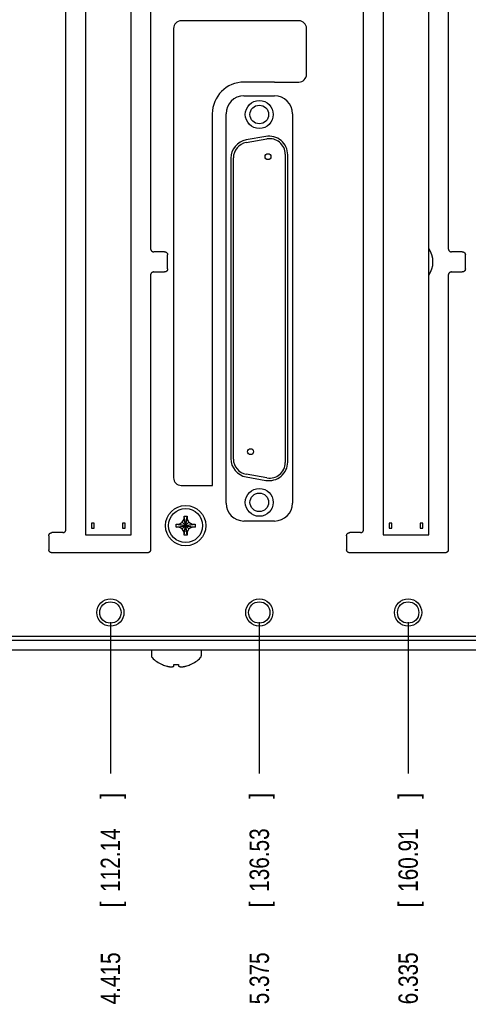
# Model space of a CAD drawing. Header units: inches. Extents: x 0 to 34, y 0 to 22.
# Tile 4 of 29: x 11.3 to 14.2, y 12.1 to 18.5. Entities that reach past the tile are written whole.
import ezdxf

# ---------------------------------------------------------------- set-up
doc = ezdxf.new("R2010")
doc.units = ezdxf.units.IN
doc.header["$LTSCALE"] = 1.87
doc.header["$MEASUREMENT"] = 0
doc.layers.get('0').update_dxf_attribs({"linetype": 'CONTINUOUS'})
doc.layers.add('DIMENSIONS', color=7, linetype='CONTINUOUS')
doc.styles.get("Standard").update_dxf_attribs({"font": 'txt', "width": 0.8})
doc.dimstyles.new('DIMSTYLE_1', dxfattribs={"dimtxt": 0.125, "dimasz": 0.18, "dimexe": 0.18, "dimexo": 0.0625, "dimgap": 0.09, "dimtad": 0, "dimtih": 1, "dimtoh": 1, "dimdec": 3, "dimzin": 4, "dimdsep": 46, "dimtxsty": 'STANDARD', "dimblk": '_FILLED', "dimblk1": '_FILLED', "dimblk2": '_FILLED', "dimcen": 0.09, "dimadec": 0, "dimazin": 0, "dimtp": 0.01, "dimtm": 0.01, "dimtfac": 1, "dimtdec": 3, "dimtofl": 0, "dimtmove": 0, "dimatfit": 3, "dimldrblk": '_FILLED', "dimfxl": 1, "dimtolj": 1, "dimtzin": 4, "dimarcsym": 0})

# ---------------------------------------------------------------- blocks, each defined once
blk = doc.blocks.new('*D23')
at = {"layer": 'DIMENSIONS', "color": 2, "linetype": 'CONTINUOUS'}
blk.add_line((11.8534, 14.605), (11.8534, 13.6295), dxfattribs=at)
at = {"layer": 'DIMENSIONS', "color": 2, "linetype": 'CONTINUOUS', "width": 0.8}
for s, p in [(']', (11.9159, 13.467)), ('112.14', (11.9159, 12.867)), ('[', (11.9159, 12.767)), ('4.415', (11.9159, 12.142))]:
    blk.add_text(s, height=0.125, rotation=90, dxfattribs=at).set_placement(p)
blk = doc.blocks.new('_FILLED')
at = {"color": 0, "linetype": 'BYBLOCK'}
blk.add_solid([(0, 0), (-1, 0.174), (-1, -0.174)], dxfattribs=at)
blk = doc.blocks.new('*D24')
at = {"layer": 'DIMENSIONS', "color": 2, "linetype": 'CONTINUOUS'}
blk.add_line((12.8134, 14.605), (12.8134, 13.6295), dxfattribs=at)
at = {"layer": 'DIMENSIONS', "color": 2, "linetype": 'CONTINUOUS', "width": 0.8}
for s, p in [(']', (12.8759, 13.467)), ('136.53', (12.8759, 12.867)), ('[', (12.8759, 12.767)), ('5.375', (12.8759, 12.142))]:
    blk.add_text(s, height=0.125, rotation=90, dxfattribs=at).set_placement(p)
blk = doc.blocks.new('*D25')
at = {"layer": 'DIMENSIONS', "color": 2, "linetype": 'CONTINUOUS'}
blk.add_line((13.7734, 14.605), (13.7734, 13.6295), dxfattribs=at)
at = {"layer": 'DIMENSIONS', "color": 2, "linetype": 'CONTINUOUS', "width": 0.8}
for s, p in [(']', (13.8359, 13.467)), ('160.91', (13.8359, 12.867)), ('[', (13.8359, 12.767)), ('6.335', (13.8359, 12.142))]:
    blk.add_text(s, height=0.125, rotation=90, dxfattribs=at).set_placement(p)
blk = doc.blocks.new('*D26')
at = {"layer": 'DIMENSIONS', "color": 2, "linetype": 'CONTINUOUS'}
blk.add_line((14.7334, 14.605), (14.7334, 13.6295), dxfattribs=at)
at = {"layer": 'DIMENSIONS', "color": 2, "linetype": 'CONTINUOUS', "width": 0.8}
for s, p in [(']', (14.7959, 13.467)), ('185.29', (14.7959, 12.867)), ('[', (14.7959, 12.767)), ('7.295', (14.7959, 12.142))]:
    blk.add_text(s, height=0.125, rotation=90, dxfattribs=at).set_placement(p)
blk = doc.blocks.new('*D27')
at = {"layer": 'DIMENSIONS', "color": 2, "linetype": 'CONTINUOUS'}
blk.add_line((15.6934, 14.605), (15.6934, 13.6295), dxfattribs=at)
at = {"layer": 'DIMENSIONS', "color": 2, "linetype": 'CONTINUOUS', "width": 0.8}
for s, p in [(']', (15.7559, 13.467)), ('209.68', (15.7559, 12.867)), ('[', (15.7559, 12.767)), ('8.255', (15.7559, 12.142))]:
    blk.add_text(s, height=0.125, rotation=90, dxfattribs=at).set_placement(p)
blk = doc.blocks.new('*D28')
at = {"layer": 'DIMENSIONS', "color": 2, "linetype": 'CONTINUOUS'}
blk.add_line((16.6534, 14.605), (16.6534, 13.6295), dxfattribs=at)
at = {"layer": 'DIMENSIONS', "color": 2, "linetype": 'CONTINUOUS', "width": 0.8}
for s, p in [(']', (16.7159, 13.467)), ('234.06', (16.7159, 12.867)), ('[', (16.7159, 12.767)), ('9.215', (16.7159, 12.142))]:
    blk.add_text(s, height=0.125, rotation=90, dxfattribs=at).set_placement(p)

msp = doc.modelspace()

# ---------------------------------------------------------------- linework, layer by layer
at = {"color": 7, "linetype": 'CONTINUOUS'}
for p, q in [((12.1124, 18.7825), (12.1124, 17.0125)), ((14.0324, 18.7825), (14.0324, 17.0125)), ((11.6919, 18.6875), (11.6919, 15.1675)), ((11.9869, 15.1675), (11.9869, 18.6875)), ((13.6119, 18.6875), (13.6119, 15.1675)), ((13.9069, 15.1675), (13.9069, 18.6875)), ((11.5664, 15.2025), (11.5664, 18.6525)), ((13.4864, 15.2025), (13.4864, 18.6525)), ((13.0684, 18.4815), (12.3104, 18.4815)), ((12.2604, 18.4315), (12.2604, 15.5365)), ((13.1184, 18.1365), (13.1184, 18.4315)), ((12.9124, 18.0865), (12.7154, 18.0865)), ((12.9124, 18.0861), (13.0684, 18.0865)), ((12.7144, 17.9976), (12.9124, 17.9976)), ((12.5104, 17.8815), (12.5104, 15.4865)), ((12.5992, 15.3725), (12.5992, 17.8825)), ((13.0276, 17.8825), (13.0276, 15.3725)), ((12.729, 17.6965), (12.863, 17.7201)), ((12.8561, 17.7356), (12.7291, 17.7132)), ((12.6299, 17.5951), (12.6299, 15.6598)), ((12.6464, 15.6569), (12.6464, 17.598)), ((12.9804, 17.6216), (12.9804, 15.6333)), ((12.9969, 15.6375), (12.9969, 17.6175)), ((12.2024, 16.9925), (12.1324, 16.9925)), ((12.2224, 16.8825), (12.2224, 16.9725)), ((14.1224, 16.9925), (14.0524, 16.9925)), ((14.1424, 16.8825), (14.1424, 16.9725)), ((12.1124, 16.8425), (12.1124, 15.0725)), ((12.1324, 16.8625), (12.2024, 16.8625)), ((14.0324, 16.8425), (14.0324, 15.0725)), ((14.0524, 16.8625), (14.1224, 16.8625)), ((12.863, 15.5348), (12.729, 15.5584)), ((12.3104, 15.4865), (12.5111, 15.4865)), ((12.7291, 15.5417), (12.8561, 15.5193)), ((11.7484, 15.243), (11.7304, 15.243)), ((11.7304, 15.243), (11.7304, 15.212)), ((11.7484, 15.212), (11.7484, 15.243)), ((11.9484, 15.243), (11.9304, 15.243)), ((11.9304, 15.243), (11.9304, 15.212)), ((11.9484, 15.212), (11.9484, 15.243)), ((12.2776, 15.218), (12.3993, 15.2369)), ((12.2776, 15.2369), (12.3993, 15.218)), ((12.2782, 15.237), (12.2964, 15.237)), ((12.2964, 15.237), (12.317, 15.2488)), ((12.2964, 15.218), (12.3804, 15.237)), ((12.2964, 15.237), (12.3804, 15.218)), ((12.317, 15.2488), (12.3289, 15.2695)), ((12.3598, 15.2061), (12.317, 15.2488)), ((12.317, 15.2061), (12.3598, 15.2488)), ((12.3479, 15.1666), (12.3289, 15.2883)), ((12.3289, 15.1666), (12.3479, 15.2883)), ((12.3289, 15.2695), (12.3289, 15.2877)), ((12.3479, 15.1855), (12.3289, 15.2695)), ((12.3289, 15.1855), (12.3479, 15.2695)), ((12.3479, 15.2877), (12.3479, 15.2695)), ((12.3479, 15.2695), (12.3598, 15.2488)), ((12.3598, 15.2488), (12.3804, 15.237)), ((12.3804, 15.237), (12.3987, 15.237)), ((12.9124, 15.2573), (12.7144, 15.2573)), ((13.6684, 15.243), (13.6504, 15.243)), ((13.6504, 15.243), (13.6504, 15.212)), ((13.6684, 15.212), (13.6684, 15.243)), ((13.8684, 15.243), (13.8504, 15.243)), ((13.8504, 15.243), (13.8504, 15.212)), ((13.8684, 15.212), (13.8684, 15.243)), ((11.5464, 15.1825), (11.4764, 15.1825)), ((11.7304, 15.212), (11.7484, 15.212)), ((11.9304, 15.212), (11.9484, 15.212)), ((12.2964, 15.218), (12.2782, 15.218)), ((12.317, 15.2061), (12.2964, 15.218)), ((12.3289, 15.1855), (12.317, 15.2061)), ((12.3289, 15.1672), (12.3289, 15.1855)), ((12.3598, 15.2061), (12.3479, 15.1855)), ((12.3479, 15.1855), (12.3479, 15.1672)), ((12.3804, 15.218), (12.3598, 15.2061)), ((12.3987, 15.218), (12.3804, 15.218)), ((13.4664, 15.1825), (13.3964, 15.1825)), ((13.6504, 15.212), (13.6684, 15.212)), ((13.8504, 15.212), (13.8684, 15.212)), ((11.4564, 15.1625), (11.4564, 15.0725)), ((11.6919, 15.1675), (11.9869, 15.1675)), ((13.3764, 15.1625), (13.3764, 15.0725)), ((13.6119, 15.1675), (13.9069, 15.1675)), ((12.0924, 15.0525), (11.4764, 15.0525)), ((14.0124, 15.0525), (13.3964, 15.0525)), ((17.0184, 14.4875), (7.5384, 14.4875)), ((16.9784, 14.5125), (7.5484, 14.5125)), ((7.5512, 14.5152), (17.0056, 14.5152)), ((7.5384, 14.4275), (17.0184, 14.4275)), ((12.1174, 14.4275), (12.1174, 14.3872)), ((12.4394, 14.4275), (12.4394, 14.3872)), ((12.2634, 14.3215), (12.2634, 14.3318)), ((12.2934, 14.3318), (12.2934, 14.3215))]:
    msp.add_line(p, q, dxfattribs=at)
for centre, radius in [((12.8134, 17.8775), 0.09), ((12.8134, 17.8775), 0.06), ((12.8694, 17.6055), 0.019), ((12.7574, 15.704), 0.019), ((12.8134, 15.3775), 0.09), ((12.8134, 15.3775), 0.06), ((12.3384, 15.2275), 0.13), ((12.3384, 15.2275), 0.1095), ((11.8534, 14.6675), 0.0875), ((11.8534, 14.6675), 0.069), ((12.8134, 14.6675), 0.0875), ((12.8134, 14.6675), 0.069), ((13.7734, 14.6675), 0.0875), ((13.7734, 14.6675), 0.069)]:
    msp.add_circle(centre, radius, dxfattribs=at)
for centre, radius, start, end in [((12.3104, 18.4315), 0.05, 90, 180), ((13.0684, 18.4315), 0.05, 0, 90), ((13.0684, 18.1365), 0.05, 270, 360), ((12.7154, 17.8815), 0.205, 90, 180), ((12.7144, 17.8825), 0.1152, 90, 180), ((12.9124, 17.8825), 0.1152, 0, 90), ((12.7499, 17.5951), 0.12, 100, 180), ((12.8769, 17.6175), 0.12, 0, 100), ((12.8804, 17.6216), 0.1, 0, 100), ((12.7464, 17.598), 0.1, 100, 180), ((13.7784, 16.9275), 0.155, 326.00109, 33.99891), ((12.7499, 15.6598), 0.12, 180, 260), ((12.7464, 15.6569), 0.1, 180, 260), ((12.8769, 15.6375), 0.12, 260, 360), ((12.8804, 15.6333), 0.1, 260, 360), ((12.3104, 15.5365), 0.05, 180, 270), ((12.7144, 15.3725), 0.1152, 180, 270), ((12.9124, 15.3725), 0.1152, 270, 0), ((12.1324, 14.3872), 0.015, 180, 225.48667), ((12.2784, 14.5357), 0.2233, 225.48667, 245.94509), ((12.2784, 14.5357), 0.2233, 294.05491, 314.51333), ((12.4244, 14.3872), 0.015, 314.51333, 360), ((12.2784, 14.5357), 0.2227, 246.23747, 254.10632), ((12.2784, 14.5357), 0.2227, 285.89368, 293.76253)]:
    msp.add_arc(centre, radius, start, end, dxfattribs=at)
for points, knots in [([(12.1124, 17.0125), (12.1124, 17.0118), (12.1125, 17.0105), (12.1128, 17.0085), (12.1132, 17.0066), (12.1139, 17.0048), (12.1147, 17.003), (12.1158, 17.0013), (12.1169, 16.9997), (12.1182, 16.9983), (12.1197, 16.997), (12.1213, 16.9958), (12.123, 16.9948), (12.1247, 16.9939), (12.1266, 16.9933), (12.1285, 16.9928), (12.1304, 16.9925), (12.1318, 16.9925), (12.1324, 16.9925)], [0, 0, 0, 0, 0.06236, 0.12502, 0.187678, 0.250028, 0.31237, 0.375015, 0.43766, 0.5, 0.56234, 0.624985, 0.68763, 0.749972, 0.812322, 0.87498, 0.93764, 1, 1, 1, 1]), ([(14.0324, 17.0125), (14.0324, 17.0118), (14.0325, 17.0105), (14.0328, 17.0085), (14.0332, 17.0066), (14.0339, 17.0048), (14.0347, 17.003), (14.0358, 17.0013), (14.0369, 16.9997), (14.0382, 16.9983), (14.0397, 16.997), (14.0413, 16.9958), (14.043, 16.9948), (14.0447, 16.9939), (14.0466, 16.9933), (14.0485, 16.9928), (14.0504, 16.9925), (14.0518, 16.9925), (14.0524, 16.9925)], [0, 0, 0, 0, 0.06236, 0.12502, 0.187678, 0.250028, 0.31237, 0.375015, 0.43766, 0.5, 0.56234, 0.624985, 0.68763, 0.749972, 0.812322, 0.87498, 0.93764, 1, 1, 1, 1]), ([(12.2024, 16.9925), (12.2031, 16.9925), (12.2044, 16.9924), (12.2063, 16.9921), (12.2082, 16.9916), (12.2101, 16.991), (12.2119, 16.9901), (12.2135, 16.9891), (12.2151, 16.9879), (12.2166, 16.9866), (12.2179, 16.9852), (12.2191, 16.9836), (12.2201, 16.9819), (12.2209, 16.9801), (12.2216, 16.9783), (12.2221, 16.9764), (12.2223, 16.9744), (12.2224, 16.9731), (12.2224, 16.9725)], [0, 0, 0, 0, 0.06236, 0.12502, 0.187678, 0.250028, 0.31237, 0.375015, 0.43766, 0.5, 0.56234, 0.624985, 0.68763, 0.749972, 0.812322, 0.87498, 0.93764, 1, 1, 1, 1]), ([(14.1224, 16.9925), (14.1231, 16.9925), (14.1244, 16.9924), (14.1263, 16.9921), (14.1282, 16.9916), (14.1301, 16.991), (14.1319, 16.9901), (14.1335, 16.9891), (14.1351, 16.9879), (14.1366, 16.9866), (14.1379, 16.9852), (14.1391, 16.9836), (14.1401, 16.9819), (14.1409, 16.9801), (14.1416, 16.9783), (14.1421, 16.9764), (14.1423, 16.9744), (14.1424, 16.9731), (14.1424, 16.9725)], [0, 0, 0, 0, 0.06236, 0.12502, 0.187678, 0.250028, 0.31237, 0.375015, 0.43766, 0.5, 0.56234, 0.624985, 0.68763, 0.749972, 0.812322, 0.87498, 0.93764, 1, 1, 1, 1]), ([(12.2224, 16.8825), (12.2224, 16.8818), (12.2223, 16.8805), (12.2221, 16.8785), (12.2216, 16.8766), (12.2209, 16.8748), (12.2201, 16.873), (12.2191, 16.8713), (12.2179, 16.8697), (12.2166, 16.8683), (12.2151, 16.867), (12.2135, 16.8658), (12.2119, 16.8648), (12.2101, 16.8639), (12.2082, 16.8633), (12.2063, 16.8628), (12.2044, 16.8625), (12.2031, 16.8625), (12.2024, 16.8625)], [0, 0, 0, 0, 0.06236, 0.12502, 0.187678, 0.250028, 0.31237, 0.375015, 0.43766, 0.5, 0.56234, 0.624985, 0.68763, 0.749972, 0.812322, 0.87498, 0.93764, 1, 1, 1, 1]), ([(14.1424, 16.8825), (14.1424, 16.8818), (14.1423, 16.8805), (14.1421, 16.8785), (14.1416, 16.8766), (14.1409, 16.8748), (14.1401, 16.873), (14.1391, 16.8713), (14.1379, 16.8697), (14.1366, 16.8683), (14.1351, 16.867), (14.1335, 16.8658), (14.1319, 16.8648), (14.1301, 16.8639), (14.1282, 16.8633), (14.1263, 16.8628), (14.1244, 16.8625), (14.1231, 16.8625), (14.1224, 16.8625)], [0, 0, 0, 0, 0.06236, 0.12502, 0.187678, 0.250028, 0.31237, 0.375015, 0.43766, 0.5, 0.56234, 0.624985, 0.68763, 0.749972, 0.812322, 0.87498, 0.93764, 1, 1, 1, 1]), ([(12.1324, 16.8625), (12.1318, 16.8625), (12.1304, 16.8624), (12.1285, 16.8621), (12.1266, 16.8616), (12.1247, 16.861), (12.123, 16.8601), (12.1213, 16.8591), (12.1197, 16.8579), (12.1182, 16.8566), (12.1169, 16.8552), (12.1158, 16.8536), (12.1147, 16.8519), (12.1139, 16.8501), (12.1132, 16.8483), (12.1128, 16.8464), (12.1125, 16.8444), (12.1124, 16.8431), (12.1124, 16.8425)], [0, 0, 0, 0, 0.06236, 0.12502, 0.187678, 0.250028, 0.31237, 0.375015, 0.43766, 0.5, 0.56234, 0.624985, 0.68763, 0.749972, 0.812322, 0.87498, 0.93764, 1, 1, 1, 1]), ([(14.0524, 16.8625), (14.0518, 16.8625), (14.0504, 16.8624), (14.0485, 16.8621), (14.0466, 16.8616), (14.0447, 16.861), (14.043, 16.8601), (14.0413, 16.8591), (14.0397, 16.8579), (14.0382, 16.8566), (14.0369, 16.8552), (14.0358, 16.8536), (14.0347, 16.8519), (14.0339, 16.8501), (14.0332, 16.8483), (14.0328, 16.8464), (14.0325, 16.8444), (14.0324, 16.8431), (14.0324, 16.8425)], [0, 0, 0, 0, 0.06236, 0.12502, 0.187678, 0.250028, 0.31237, 0.375015, 0.43766, 0.5, 0.56234, 0.624985, 0.68763, 0.749972, 0.812322, 0.87498, 0.93764, 1, 1, 1, 1]), ([(12.2774, 15.2275), (12.2774, 15.2285), (12.2774, 15.2306), (12.2775, 15.2338), (12.2775, 15.2359), (12.2776, 15.2369)], [0, 0, 0, 0, 0.333651, 0.66705, 1, 1, 1, 1]), ([(12.2776, 15.2369), (12.2776, 15.2369), (12.2778, 15.2369), (12.278, 15.2369), (12.2781, 15.237), (12.2782, 15.237)], [0, 0, 0, 0, 0.333117, 0.666389, 1, 1, 1, 1]), ([(12.3289, 15.2883), (12.3305, 15.2884), (12.3337, 15.2884), (12.3384, 15.2885), (12.3432, 15.2884), (12.3463, 15.2884), (12.3479, 15.2883)], [0, 0, 0, 0, 0.249818, 0.5, 0.750182, 1, 1, 1, 1]), ([(12.3289, 15.2877), (12.3289, 15.2878), (12.3289, 15.2879), (12.3289, 15.2881), (12.3289, 15.2882), (12.3289, 15.2883)], [0, 0, 0, 0, 0.333592, 0.666883, 1, 1, 1, 1]), ([(12.3479, 15.2883), (12.3479, 15.2882), (12.3479, 15.2881), (12.3479, 15.2879), (12.3479, 15.2878), (12.3479, 15.2877)], [0, 0, 0, 0, 0.333117, 0.66645, 1, 1, 1, 1]), ([(12.3987, 15.237), (12.3987, 15.237), (12.3989, 15.2369), (12.3991, 15.2369), (12.3992, 15.2369), (12.3993, 15.2369)], [0, 0, 0, 0, 0.333611, 0.666883, 1, 1, 1, 1]), ([(12.3993, 15.2369), (12.3993, 15.2359), (12.3994, 15.2338), (12.3994, 15.2306), (12.3994, 15.2285), (12.3994, 15.2275)], [0, 0, 0, 0, 0.332959, 0.666356, 1, 1, 1, 1]), ([(11.4564, 15.1625), (11.4564, 15.1631), (11.4565, 15.1644), (11.4568, 15.1664), (11.4572, 15.1683), (11.4579, 15.1701), (11.4587, 15.1719), (11.4598, 15.1736), (11.4609, 15.1752), (11.4622, 15.1766), (11.4637, 15.1779), (11.4653, 15.1791), (11.467, 15.1801), (11.4687, 15.181), (11.4706, 15.1816), (11.4725, 15.1821), (11.4744, 15.1824), (11.4758, 15.1825), (11.4764, 15.1825)], [0, 0, 0, 0, 0.06236, 0.12502, 0.187678, 0.250028, 0.31237, 0.375015, 0.43766, 0.5, 0.56234, 0.624985, 0.68763, 0.749972, 0.812322, 0.87498, 0.93764, 1, 1, 1, 1]), ([(11.5464, 15.1825), (11.5471, 15.1825), (11.5484, 15.1825), (11.5503, 15.1828), (11.5522, 15.1833), (11.5541, 15.1839), (11.5559, 15.1848), (11.5575, 15.1858), (11.5591, 15.187), (11.5606, 15.1883), (11.5619, 15.1897), (11.5631, 15.1913), (11.5641, 15.193), (11.5649, 15.1948), (11.5656, 15.1966), (11.5661, 15.1985), (11.5663, 15.2005), (11.5664, 15.2018), (11.5664, 15.2025)], [0, 0, 0, 0, 0.06236, 0.12502, 0.187678, 0.250028, 0.31237, 0.375015, 0.43766, 0.5, 0.56234, 0.624985, 0.68763, 0.749972, 0.812322, 0.87498, 0.93764, 1, 1, 1, 1]), ([(12.2776, 15.218), (12.2775, 15.219), (12.2775, 15.2211), (12.2774, 15.2243), (12.2774, 15.2264), (12.2774, 15.2275)], [0, 0, 0, 0, 0.332959, 0.666356, 1, 1, 1, 1]), ([(12.2782, 15.218), (12.2781, 15.218), (12.278, 15.218), (12.2778, 15.218), (12.2776, 15.218), (12.2776, 15.218)], [0, 0, 0, 0, 0.333611, 0.666883, 1, 1, 1, 1]), ([(12.3993, 15.218), (12.3992, 15.218), (12.3991, 15.218), (12.3989, 15.218), (12.3987, 15.218), (12.3987, 15.218)], [0, 0, 0, 0, 0.333117, 0.666389, 1, 1, 1, 1]), ([(12.3994, 15.2275), (12.3994, 15.2264), (12.3994, 15.2243), (12.3994, 15.2211), (12.3993, 15.219), (12.3993, 15.218)], [0, 0, 0, 0, 0.333651, 0.66705, 1, 1, 1, 1]), ([(13.3764, 15.1625), (13.3764, 15.1631), (13.3765, 15.1644), (13.3768, 15.1664), (13.3772, 15.1683), (13.3779, 15.1701), (13.3787, 15.1719), (13.3798, 15.1736), (13.3809, 15.1752), (13.3822, 15.1766), (13.3837, 15.1779), (13.3853, 15.1791), (13.387, 15.1801), (13.3887, 15.181), (13.3906, 15.1816), (13.3925, 15.1821), (13.3944, 15.1824), (13.3958, 15.1825), (13.3964, 15.1825)], [0, 0, 0, 0, 0.06236, 0.12502, 0.187678, 0.250028, 0.31237, 0.375015, 0.43766, 0.5, 0.56234, 0.624985, 0.68763, 0.749972, 0.812322, 0.87498, 0.93764, 1, 1, 1, 1]), ([(13.4664, 15.1825), (13.4671, 15.1825), (13.4684, 15.1825), (13.4703, 15.1828), (13.4722, 15.1833), (13.4741, 15.1839), (13.4759, 15.1848), (13.4775, 15.1858), (13.4791, 15.187), (13.4806, 15.1883), (13.4819, 15.1897), (13.4831, 15.1913), (13.4841, 15.193), (13.4849, 15.1948), (13.4856, 15.1966), (13.4861, 15.1985), (13.4863, 15.2005), (13.4864, 15.2018), (13.4864, 15.2025)], [0, 0, 0, 0, 0.06236, 0.12502, 0.187678, 0.250028, 0.31237, 0.375015, 0.43766, 0.5, 0.56234, 0.624985, 0.68763, 0.749972, 0.812322, 0.87498, 0.93764, 1, 1, 1, 1]), ([(12.3289, 15.1666), (12.3289, 15.1667), (12.3289, 15.1668), (12.3289, 15.167), (12.3289, 15.1671), (12.3289, 15.1672)], [0, 0, 0, 0, 0.333117, 0.66645, 1, 1, 1, 1]), ([(12.3479, 15.1666), (12.3463, 15.1666), (12.3432, 15.1665), (12.3384, 15.1664), (12.3337, 15.1665), (12.3305, 15.1666), (12.3289, 15.1666)], [0, 0, 0, 0, 0.249818, 0.5, 0.750182, 1, 1, 1, 1]), ([(12.3479, 15.1672), (12.3479, 15.1671), (12.3479, 15.167), (12.3479, 15.1668), (12.3479, 15.1667), (12.3479, 15.1666)], [0, 0, 0, 0, 0.333592, 0.666883, 1, 1, 1, 1]), ([(11.4764, 15.0525), (11.4758, 15.0525), (11.4744, 15.0525), (11.4725, 15.0528), (11.4706, 15.0533), (11.4687, 15.0539), (11.467, 15.0548), (11.4653, 15.0558), (11.4637, 15.057), (11.4622, 15.0583), (11.4609, 15.0597), (11.4598, 15.0613), (11.4587, 15.063), (11.4579, 15.0648), (11.4572, 15.0666), (11.4568, 15.0685), (11.4565, 15.0705), (11.4564, 15.0718), (11.4564, 15.0725)], [0, 0, 0, 0, 0.06236, 0.12502, 0.187678, 0.250028, 0.31237, 0.375015, 0.43766, 0.5, 0.56234, 0.624985, 0.68763, 0.749972, 0.812322, 0.87498, 0.93764, 1, 1, 1, 1]), ([(12.1124, 15.0725), (12.1124, 15.0718), (12.1123, 15.0705), (12.1121, 15.0685), (12.1116, 15.0666), (12.1109, 15.0648), (12.1101, 15.063), (12.1091, 15.0613), (12.1079, 15.0597), (12.1066, 15.0583), (12.1051, 15.057), (12.1035, 15.0558), (12.1019, 15.0548), (12.1001, 15.0539), (12.0982, 15.0533), (12.0963, 15.0528), (12.0944, 15.0525), (12.0931, 15.0525), (12.0924, 15.0525)], [0, 0, 0, 0, 0.06236, 0.12502, 0.187678, 0.250028, 0.31237, 0.375015, 0.43766, 0.5, 0.56234, 0.624985, 0.68763, 0.749972, 0.812322, 0.87498, 0.93764, 1, 1, 1, 1]), ([(13.3964, 15.0525), (13.3958, 15.0525), (13.3944, 15.0525), (13.3925, 15.0528), (13.3906, 15.0533), (13.3887, 15.0539), (13.387, 15.0548), (13.3853, 15.0558), (13.3837, 15.057), (13.3822, 15.0583), (13.3809, 15.0597), (13.3798, 15.0613), (13.3787, 15.063), (13.3779, 15.0648), (13.3772, 15.0666), (13.3768, 15.0685), (13.3765, 15.0705), (13.3764, 15.0718), (13.3764, 15.0725)], [0, 0, 0, 0, 0.06236, 0.12502, 0.187678, 0.250028, 0.31237, 0.375015, 0.43766, 0.5, 0.56234, 0.624985, 0.68763, 0.749972, 0.812322, 0.87498, 0.93764, 1, 1, 1, 1]), ([(14.0324, 15.0725), (14.0324, 15.0718), (14.0323, 15.0705), (14.0321, 15.0685), (14.0316, 15.0666), (14.0309, 15.0648), (14.0301, 15.063), (14.0291, 15.0613), (14.0279, 15.0597), (14.0266, 15.0583), (14.0251, 15.057), (14.0235, 15.0558), (14.0219, 15.0548), (14.0201, 15.0539), (14.0182, 15.0533), (14.0163, 15.0528), (14.0144, 15.0525), (14.0131, 15.0525), (14.0124, 15.0525)], [0, 0, 0, 0, 0.06236, 0.12502, 0.187678, 0.250028, 0.31237, 0.375015, 0.43766, 0.5, 0.56234, 0.624985, 0.68763, 0.749972, 0.812322, 0.87498, 0.93764, 1, 1, 1, 1]), ([(12.1874, 14.3318), (12.1874, 14.3319), (12.1875, 14.3319), (12.1875, 14.3321), (12.1876, 14.3322), (12.1877, 14.3323)], [0, 0, 0, 0, 0.111243, 0.444753, 1, 1, 1, 1]), ([(12.1877, 14.3323), (12.1878, 14.3322), (12.188, 14.3321), (12.1883, 14.332), (12.1885, 14.3319), (12.1887, 14.3318)], [0, 0, 0, 0, 0.333328, 0.666661, 1, 1, 1, 1]), ([(12.2174, 14.3215), (12.2187, 14.3212), (12.2211, 14.3206), (12.2246, 14.3199), (12.228, 14.3192), (12.2312, 14.3187), (12.2343, 14.3182), (12.2374, 14.3179), (12.2405, 14.3175), (12.2435, 14.3172), (12.2455, 14.3171), (12.2466, 14.317)], [0, 0, 0, 0, 0.130444, 0.252107, 0.366971, 0.47697, 0.583707, 0.688454, 0.792196, 0.895771, 1, 1, 1, 1]), ([(12.2466, 14.317), (12.2472, 14.3171), (12.2484, 14.3173), (12.2501, 14.3175), (12.2519, 14.3179), (12.2537, 14.3183), (12.2555, 14.3187), (12.2574, 14.3193), (12.2593, 14.3199), (12.2613, 14.3206), (12.2627, 14.3212), (12.2634, 14.3215)], [0, 0, 0, 0, 0.103514, 0.206381, 0.309515, 0.413891, 0.520487, 0.630536, 0.745843, 0.868322, 1, 1, 1, 1]), ([(12.2634, 14.3318), (12.2634, 14.3319), (12.2634, 14.332), (12.2634, 14.3321), (12.2634, 14.3322), (12.2635, 14.3323)], [0, 0, 0, 0, 0.332128, 0.665462, 1, 1, 1, 1]), ([(12.2635, 14.3323), (12.2654, 14.3322), (12.2694, 14.332), (12.2754, 14.3318), (12.2814, 14.3318), (12.2874, 14.332), (12.2914, 14.3322), (12.2934, 14.3323)], [0, 0, 0, 0, 0.199883, 0.399938, 0.600062, 0.800117, 1, 1, 1, 1]), ([(12.2934, 14.3323), (12.2934, 14.3322), (12.2934, 14.3321), (12.2934, 14.332), (12.2934, 14.3319), (12.2934, 14.3318)], [0, 0, 0, 0, 0.334538, 0.667872, 1, 1, 1, 1]), ([(12.2934, 14.3215), (12.2941, 14.3212), (12.2955, 14.3206), (12.2975, 14.3199), (12.2994, 14.3193), (12.3013, 14.3187), (12.3031, 14.3183), (12.3049, 14.3179), (12.3067, 14.3175), (12.3085, 14.3173), (12.3096, 14.3171), (12.3102, 14.317)], [0, 0, 0, 0, 0.131678, 0.254157, 0.369464, 0.479513, 0.586109, 0.690485, 0.793619, 0.896486, 1, 1, 1, 1]), ([(12.3102, 14.317), (12.3113, 14.3171), (12.3134, 14.3173), (12.3165, 14.3175), (12.3196, 14.3179), (12.3227, 14.3183), (12.3258, 14.3187), (12.329, 14.3193), (12.3323, 14.3199), (12.3358, 14.3206), (12.3382, 14.3212), (12.3394, 14.3215)], [0, 0, 0, 0, 0.106386, 0.211716, 0.316763, 0.422321, 0.529334, 0.639005, 0.75283, 0.872565, 1, 1, 1, 1]), ([(12.3682, 14.3318), (12.3683, 14.3319), (12.3685, 14.332), (12.3688, 14.3321), (12.369, 14.3322), (12.3691, 14.3323)], [0, 0, 0, 0, 0.333339, 0.666672, 1, 1, 1, 1]), ([(12.3691, 14.3323), (12.3692, 14.3322), (12.3693, 14.3321), (12.3694, 14.3319), (12.3694, 14.3319), (12.3694, 14.3318)], [0, 0, 0, 0, 0.555262, 0.888763, 1, 1, 1, 1])]:
    msp.add_open_spline(points, degree=3, knots=knots, dxfattribs=at)

# ---------------------------------------------------------------- dimensions: what is measured, and where the dimension line sits
at = {"layer": 'DIMENSIONS', "color": 2, "linetype": 'CONTINUOUS'}
for feature_location, picture, middle in [((11.8534, 14.605), '*D23', (11.8534, 12.8545)), ((12.8134, 14.605), '*D24', (12.8134, 12.8545)), ((13.7734, 14.605), '*D25', (13.7734, 12.8545)), ((14.7334, 14.605), '*D26', (14.7334, 12.8545)), ((15.6934, 14.605), '*D27', (15.6934, 12.8545)), ((16.6534, 14.605), '*D28', (16.6534, 12.8545))]:
    dim = msp.add_ordinate_dim(feature_location=feature_location, offset=(0, -0.9754), dtype=1, origin=(7.4384, 14.6675), dimstyle='DIMSTYLE_1', dxfattribs=at)
    dim.commit()
    dim.dimension.update_dxf_attribs({"geometry": picture, "text_midpoint": middle})

doc.saveas('drawing.dxf')
